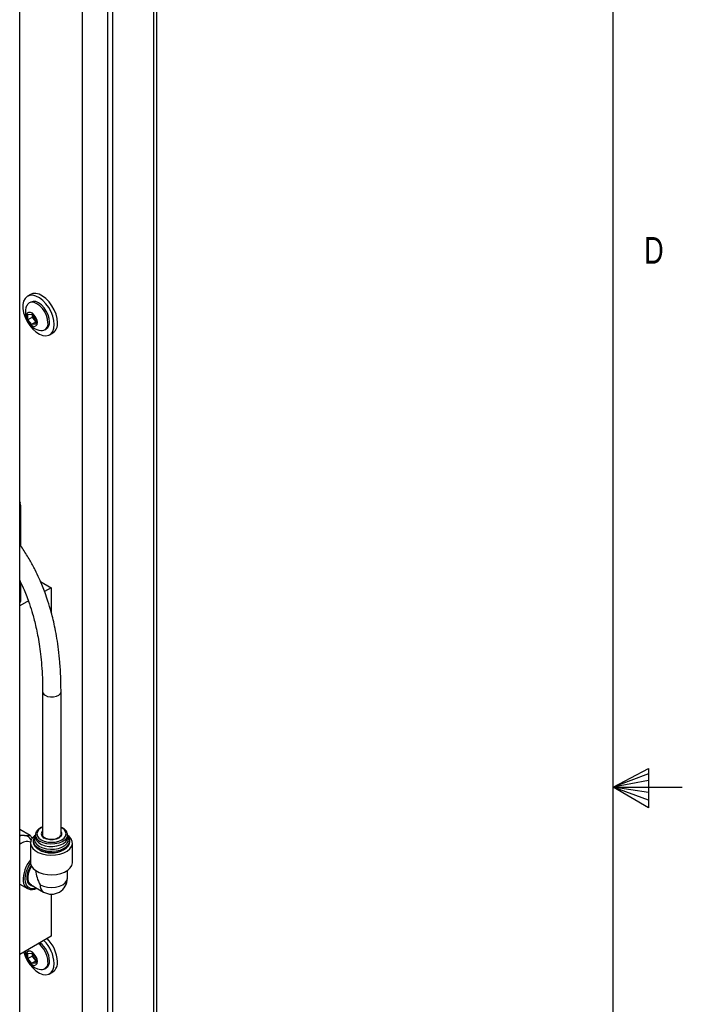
# Model space of a CAD drawing. Header units: inches. Extents: x 0.6 to 33.8, y 0 to 21.7.
# Tile 124 of 169: x 31 to 33.3, y 10.2 to 13.6. Entities that reach past the tile are written whole.
import ezdxf

# ---------------------------------------------------------------- set-up
doc = ezdxf.new("R2010")
doc.units = ezdxf.units.IN
doc.header["$MEASUREMENT"] = 0
doc.layers.add('FORMAT', color=7, linetype='Continuous')
doc.styles.add('SLDTEXTSTYLE3', font='TXT', dxfattribs={"width": 0.75})

msp = doc.modelspace()

# ---------------------------------------------------------------- linework, layer by layer
at = {"color": 7, "linetype": 'Continuous'}
for p, q in [((31.4815, 17.9012), (31.4815, 7.4903)), ((31.4929, 7.5062), (31.4929, 17.9171)), ((31.3378, 17.8182), (31.3378, 7.4073)), ((31.3208, 7.6915), (31.3208, 17.49)), ((31.2324, 7.6405), (31.2324, 17.439)), ((31.0111, 9.8821), (31.0111, 15.5023)), ((31.0497, 12.6648), (31.0382, 12.6581)), ((31.05, 12.6378), (31.0445, 12.6346)), ((31.0402, 12.5942), (31.054, 12.5954)), ((31.0402, 12.5758), (31.0402, 12.5942)), ((31.0556, 12.5847), (31.0402, 12.5758)), ((31.054, 12.5586), (31.0402, 12.5758)), ((31.054, 12.5954), (31.0678, 12.5782)), ((31.0678, 12.5666), (31.054, 12.5586)), ((31.0556, 12.5847), (31.0556, 12.5934)), ((31.0625, 12.5761), (31.0556, 12.5847)), ((31.0678, 12.5695), (31.0625, 12.5761)), ((31.0678, 12.5782), (31.0678, 12.5599)), ((31.0678, 12.5599), (31.054, 12.5586)), ((31.0991, 12.54), (31.1046, 12.5432)), ((31.1164, 12.5228), (31.1279, 12.5295)), ((31.0128, 11.9326), (31.0111, 11.9362)), ((31.0151, 11.7803), (31.0151, 11.9221)), ((31.0151, 11.7803), (31.0151, 11.9211)), ((31.0111, 11.6591), (31.0116, 11.6595)), ((31.0151, 11.5884), (31.0151, 11.6516)), ((31.0151, 11.5894), (31.0151, 11.6516)), ((31.0844, 11.6556), (31.1219, 11.6339)), ((31.1219, 11.6339), (31.0986, 11.6204)), ((31.1219, 11.6339), (31.1219, 11.5481)), ((31.0416, 11.5875), (31.0111, 11.5699)), ((31.0917, 11.2687), (31.0917, 10.7645)), ((31.1565, 10.7679), (31.1565, 11.2687)), ((31.0476, 10.7632), (31.0111, 10.7842)), ((31.0111, 10.7659), (31.0279, 10.7634)), ((31.0666, 10.7648), (31.0666, 10.7568)), ((31.0917, 10.7664), (31.0916, 10.7649)), ((31.0917, 10.7645), (31.0917, 10.7634)), ((31.1791, 10.7568), (31.1791, 10.7648)), ((31.1791, 10.7648), (31.1791, 10.7642)), ((31.0111, 10.7357), (31.0174, 10.736)), ((31.0111, 10.7327), (31.0141, 10.7341)), ((31.0491, 10.7367), (31.0491, 10.6678)), ((31.0584, 10.7448), (31.0584, 10.7407)), ((31.1872, 10.7407), (31.1872, 10.7448)), ((31.1966, 10.6678), (31.1966, 10.7367)), ((31.1787, 10.6127), (31.1787, 10.64)), ((31.0111, 10.592), (31.0383, 10.5764)), ((31.0515, 10.5867), (31.0481, 10.5886)), ((31.0524, 10.5888), (31.0949, 10.5643)), ((31.1219, 10.5569), (31.1219, 10.409)), ((31.1219, 10.409), (31.0111, 10.3451)), ((31.0402, 10.3487), (31.054, 10.3499)), ((31.0402, 10.3303), (31.0402, 10.3487)), ((31.054, 10.3499), (31.0678, 10.3328)), ((31.0556, 10.3392), (31.0556, 10.3479)), ((31.0556, 10.3392), (31.0402, 10.3303)), ((31.054, 10.3131), (31.0402, 10.3303)), ((31.0678, 10.3211), (31.054, 10.3131)), ((31.0678, 10.3144), (31.054, 10.3131)), ((31.0625, 10.3306), (31.0556, 10.3392)), ((31.0678, 10.324), (31.0625, 10.3306)), ((31.0678, 10.3328), (31.0678, 10.3144)), ((31.0991, 10.2945), (31.1046, 10.2977)), ((31.1164, 10.2773), (31.1279, 10.284))]:
    msp.add_line(p, q, dxfattribs=at)
at = {"color": 7, "linetype": 'Continuous', "flags": 128}
for points in [[(31.144, 12.5652), (31.1427, 12.5797), (31.1389, 12.595), (31.1328, 12.6103), (31.1246, 12.6251), (31.1147, 12.6385), (31.1036, 12.6501), (31.0918, 12.6591), (31.0799, 12.6652), (31.0683, 12.6682), (31.0578, 12.6678), (31.0497, 12.6648)], [(31.1325, 12.5586), (31.1313, 12.5731), (31.1274, 12.5883), (31.1213, 12.6037), (31.1131, 12.6185), (31.1032, 12.6319), (31.0921, 12.6434), (31.0803, 12.6525), (31.0684, 12.6586), (31.0569, 12.6615), (31.0463, 12.6612), (31.0372, 12.6575), (31.03, 12.6507), (31.025, 12.6411), (31.0224, 12.6291), (31.0224, 12.6153), (31.025, 12.6003), (31.03, 12.5849), (31.0372, 12.5698), (31.0463, 12.5556), (31.0569, 12.543), (31.0684, 12.5327), (31.0803, 12.5251), (31.0921, 12.5205), (31.1032, 12.5192), (31.1131, 12.5212), (31.1213, 12.5265), (31.1274, 12.5348), (31.1313, 12.5456), (31.1325, 12.5586)], [(31.1105, 12.565), (31.1091, 12.5773), (31.1053, 12.5903), (31.0991, 12.6031), (31.0911, 12.6148), (31.0818, 12.6246), (31.0718, 12.6319), (31.0618, 12.6362), (31.0525, 12.6371), (31.0445, 12.6346), (31.0384, 12.6289), (31.0357, 12.624)], [(31.1159, 12.5682), (31.1146, 12.5805), (31.1108, 12.5935), (31.1046, 12.6063), (31.0966, 12.618), (31.0873, 12.6278), (31.0773, 12.6351), (31.0673, 12.6393), (31.058, 12.6403), (31.05, 12.6378)], [(31.0733, 12.5659), (31.072, 12.5747), (31.0682, 12.5838), (31.0626, 12.592), (31.0558, 12.5982), (31.0487, 12.6015), (31.0423, 12.6015), (31.0375, 12.5982), (31.035, 12.5921), (31.035, 12.5839), (31.0375, 12.5748), (31.0423, 12.5659), (31.0487, 12.5586), (31.0558, 12.5538), (31.0626, 12.5521), (31.0682, 12.5537), (31.072, 12.5586), (31.0733, 12.5659)], [(31.0111, 11.9354), (31.0124, 11.9334), (31.0128, 11.9326)], [(31.0111, 11.6581), (31.0117, 11.6587), (31.0119, 11.6589)], [(31.1007, 11.2557), (31.1093, 11.252), (31.1194, 11.2502), (31.1301, 11.2503), (31.1401, 11.2524), (31.1484, 11.2563), (31.154, 11.2615), (31.1564, 11.2675), (31.1565, 11.2687)], [(31.0666, 10.7643), (31.0629, 10.7616), (31.0551, 10.7535), (31.0504, 10.7447), (31.0491, 10.7356), (31.0513, 10.7264), (31.0568, 10.7178), (31.0653, 10.71), (31.0766, 10.7035), (31.0901, 10.6986), (31.105, 10.6954), (31.1208, 10.6942), (31.1367, 10.6949), (31.152, 10.6976), (31.1658, 10.7021), (31.1777, 10.7083), (31.187, 10.7158), (31.1933, 10.7242), (31.1963, 10.7333), (31.1959, 10.7425), (31.1921, 10.7514), (31.185, 10.7596), (31.1791, 10.7643)], [(31.0666, 10.7628), (31.0662, 10.7624), (31.0606, 10.7544), (31.0585, 10.7458), (31.0598, 10.7372), (31.0645, 10.7291), (31.0723, 10.7217), (31.0829, 10.7156), (31.0956, 10.7111), (31.1098, 10.7084), (31.1247, 10.7076), (31.1395, 10.7089), (31.1534, 10.712), (31.1656, 10.717), (31.1756, 10.7234), (31.1827, 10.731), (31.1865, 10.7394), (31.187, 10.748), (31.1839, 10.7564), (31.1791, 10.7628)], [(31.0917, 10.7924), (31.0865, 10.7898), (31.0784, 10.7837), (31.0732, 10.7765), (31.0715, 10.7689), (31.0732, 10.7612), (31.0784, 10.7541), (31.0865, 10.7479)], [(31.1791, 10.7642), (31.1788, 10.7618), (31.1757, 10.7538), (31.1693, 10.7466), (31.16, 10.7405), (31.1484, 10.7359), (31.1351, 10.7332), (31.1211, 10.7324), (31.1071, 10.7337), (31.0942, 10.7369), (31.083, 10.7419)], [(31.0865, 10.7479), (31.0972, 10.7432), (31.1095, 10.7402), (31.1228, 10.7392), (31.1361, 10.7402), (31.1485, 10.7432), (31.1591, 10.7479), (31.1673, 10.7541), (31.1724, 10.7612), (31.1742, 10.7689), (31.1724, 10.7765), (31.1673, 10.7837), (31.1591, 10.7898), (31.1565, 10.7912)], [(31.1565, 10.7765), (31.1586, 10.7721), (31.1586, 10.7656), (31.1551, 10.7594), (31.1484, 10.7541), (31.1392, 10.7503), (31.1285, 10.7482), (31.1172, 10.7482), (31.1064, 10.7503), (31.0972, 10.7541)], [(31.0111, 10.7361), (31.0121, 10.7362), (31.0179, 10.7363)], [(31.0584, 10.7407), (31.0598, 10.7332), (31.0645, 10.725), (31.0723, 10.7177), (31.0829, 10.7116), (31.0956, 10.7071), (31.1098, 10.7043), (31.1247, 10.7036), (31.1395, 10.7048), (31.1534, 10.708), (31.1656, 10.713), (31.1756, 10.7194), (31.1827, 10.727), (31.1865, 10.7354), (31.1872, 10.7407)], [(31.0666, 10.7599), (31.0643, 10.755), (31.0635, 10.7467), (31.0661, 10.7386), (31.0719, 10.731), (31.0808, 10.7245), (31.0921, 10.7194), (31.1051, 10.716), (31.1192, 10.7145), (31.1335, 10.715), (31.1472, 10.7175), (31.1595, 10.7218), (31.1696, 10.7276), (31.177, 10.7347), (31.1813, 10.7426), (31.1822, 10.7508), (31.1796, 10.759), (31.1791, 10.7599)], [(31.0666, 10.7568), (31.0673, 10.7517), (31.0712, 10.7439), (31.0784, 10.7369), (31.0883, 10.7312), (31.1005, 10.727), (31.114, 10.7247), (31.1281, 10.7245), (31.1419, 10.7263), (31.1544, 10.73), (31.165, 10.7353), (31.1729, 10.7421), (31.1777, 10.7497), (31.1791, 10.7568)], [(31.0708, 10.5782), (31.0677, 10.5772), (31.0574, 10.5754), (31.0481, 10.5768), (31.0404, 10.5814), (31.0346, 10.5888), (31.0311, 10.5987), (31.03, 10.6107), (31.0313, 10.624), (31.035, 10.6381), (31.041, 10.6521), (31.0489, 10.6655), (31.0491, 10.6659)], [(31.0491, 10.6678), (31.0492, 10.6649), (31.0521, 10.6558), (31.0582, 10.6472), (31.0675, 10.6396), (31.0793, 10.6334), (31.0932, 10.6288), (31.1085, 10.626), (31.1245, 10.6252), (31.1404, 10.6264), (31.1555, 10.6296), (31.169, 10.6346), (31.1803, 10.6411), (31.189, 10.6489), (31.1945, 10.6576), (31.1966, 10.6668), (31.1966, 10.6678)], [(31.0481, 10.5886), (31.0453, 10.591), (31.0403, 10.5986), (31.0377, 10.6086), (31.0377, 10.6206), (31.0403, 10.6336), (31.0453, 10.6469), (31.0511, 10.6578)], [(31.0524, 10.5888), (31.0484, 10.592), (31.0436, 10.5992), (31.0412, 10.6089), (31.0412, 10.6203), (31.0436, 10.6328), (31.0484, 10.6456), (31.0529, 10.6542)], [(31.0833, 10.5899), (31.0949, 10.5848), (31.1084, 10.5816), (31.1228, 10.5805), (31.1373, 10.5816), (31.1508, 10.5848), (31.1623, 10.5899), (31.1712, 10.5966), (31.1768, 10.6044), (31.1787, 10.6127)], [(31.0591, 10.585), (31.0523, 10.5864), (31.0515, 10.5867)], [(31.0254, 10.3533), (31.03, 10.3394), (31.0372, 10.3243), (31.0463, 10.3101), (31.0569, 10.2975), (31.0684, 10.2872), (31.0803, 10.2796), (31.0921, 10.275), (31.1032, 10.2737), (31.1131, 10.2757), (31.1213, 10.281), (31.1274, 10.2893), (31.1313, 10.3001), (31.1325, 10.3131)], [(31.0733, 10.3204), (31.072, 10.3292), (31.0682, 10.3383), (31.0626, 10.3465), (31.0558, 10.3527), (31.0487, 10.356), (31.0423, 10.356), (31.0375, 10.3527), (31.035, 10.3466), (31.035, 10.3384), (31.0375, 10.3293), (31.0423, 10.3204), (31.0487, 10.3131), (31.0558, 10.3083), (31.0626, 10.3066), (31.0682, 10.3083), (31.072, 10.3131), (31.0733, 10.3204)]]:
    msp.add_lwpolyline(points, dxfattribs=at)
at = {"color": 7, "linetype": 'Continuous'}
for centre, radius, start, end in [((31.0942, 12.6003), 0.0632, 157.9205, 262.0741), ((31.0856, 12.5953), 0.0301, 183.6549, 219.7009), ((31.0833, 12.5925), 0.0265, 218.2096, 234.1598), ((31.0875, 12.561), 0.0233, 265.2608, 9.9756), ((31.09, 12.5648), 0.0261, 303.9367, 7.3755), ((31.1056, 12.5611), 0.0386, 305.1269, 6.1853), ((31.0043, 11.9227), 0.0108, 308.9408, 356.9609), ((31.0043, 11.9217), 0.0108, 308.9408, 356.9609), ((30.9901, 11.9221), 0.025, 0, 24.8985), ((31.0041, 11.5901), 0.011, 309.4183, 356.4834), ((31.0041, 11.589), 0.011, 309.4183, 356.4834), ((31.1069, 11.2697), 0.0153, 183.9937, 245.9624), ((31.0248, 10.7188), 0.0447, 86.1121, 107.9083), ((31.0253, 10.7332), 0.0303, 29.2611, 85.177), ((31.0208, 10.7364), 0.0379, 25.2754, 44.926), ((31.0937, 10.767), 0.0273, 185.5515, 246.9763), ((31.1023, 10.7685), 0.0153, 134.1246, 250.5633), ((31.0373, 10.7016), 0.0403, 72.6199, 130.5545), ((31.1228, 10.7916), 0.0896, 240.7868, 299.2132), ((31.1308, 10.6075), 0.1075, 139.5024, 182.5062), ((31.0543, 10.6037), 0.0309, 181.749, 303.428), ((31.1098, 10.5865), 0.0267, 172.6245, 236.0633), ((31.1228, 10.6127), 0.0559, 240.0027, 360), ((31.0265, 10.3159), 0.0841, 2.5034, 53.0831), ((31.0319, 10.319), 0.0841, 2.5034, 53.0831), ((31.0112, 10.3073), 0.1214, 2.7621, 45.6741), ((31.0227, 10.3139), 0.1214, 2.7621, 45.6741), ((31.0942, 10.3548), 0.0632, 178.3302, 262.0741), ((31.0856, 10.3498), 0.0301, 183.6549, 219.7009), ((31.0833, 10.347), 0.0265, 218.2096, 234.1598), ((31.0875, 10.3155), 0.0233, 265.2608, 9.9756), ((31.09, 10.3193), 0.0261, 303.9367, 7.3755), ((31.1056, 10.3156), 0.0386, 305.1269, 6.1853)]:
    msp.add_arc(centre, radius, start, end, dxfattribs=at)
msp.add_ellipse((31.1228, 10.6127), major_axis=(-0.0395, 0.0684), ratio=0.577335, start_param=0.863179, end_param=1.570756, dxfattribs=at)
for points, knots in [([(31.1565, 11.2687), (31.1563, 11.2869), (31.1559, 11.3211), (31.1527, 11.3706), (31.1481, 11.4148), (31.1425, 11.4541), (31.1361, 11.4891), (31.1293, 11.5198), (31.1211, 11.5519), (31.1118, 11.5835), (31.1013, 11.6138), (31.0911, 11.6402), (31.0796, 11.6672), (31.0649, 11.6981), (31.0462, 11.7324), (31.028, 11.7624), (31.0154, 11.78), (31.0111, 11.7859)], [0, 0, 0, 0, 0.111992, 0.210109, 0.296071, 0.371361, 0.43724, 0.49477, 0.544832, 0.616542, 0.670385, 0.713277, 0.763428, 0.821861, 0.888233, 0.962539, 1, 1, 1, 1]), ([(31.0112, 11.6597), (31.0119, 11.6583), (31.0175, 11.6475), (31.0258, 11.6283), (31.0366, 11.6021), (31.0468, 11.5737), (31.0554, 11.5461), (31.0628, 11.5189), (31.0687, 11.4941), (31.0745, 11.4661), (31.08, 11.4345), (31.0847, 11.399), (31.0886, 11.3594), (31.0912, 11.3153), (31.0915, 11.2848), (31.0917, 11.2686)], [0, 0, 0, 0, 0.010462, 0.082129, 0.141367, 0.204069, 0.290742, 0.344352, 0.40575, 0.475824, 0.555617, 0.64637, 0.749538, 0.866783, 1, 1, 1, 1]), ([(31.0279, 10.7634), (31.0305, 10.7632), (31.038, 10.7626), (31.0438, 10.7629), (31.0476, 10.7632)], [0, 0, 0, 0, 0.349035, 1, 1, 1, 1]), ([(31.0917, 10.7935), (31.0895, 10.7926), (31.0836, 10.7903), (31.076, 10.7848), (31.0699, 10.7775), (31.0667, 10.7704), (31.0669, 10.766), (31.067, 10.7643)], [0, 0, 0, 0, 0.141002, 0.389365, 0.638832, 0.858029, 1, 1, 1, 1]), ([(31.0997, 10.7543), (31.0987, 10.755), (31.0956, 10.7569), (31.0926, 10.7606), (31.0913, 10.7633), (31.0917, 10.7648), (31.0917, 10.7649)], [0, 0, 0, 0, 0.19538, 0.569608, 0.94879, 1, 1, 1, 1]), ([(31.1538, 10.7649), (31.1539, 10.7643), (31.1541, 10.7624), (31.1522, 10.7591), (31.1475, 10.7549), (31.1403, 10.7515), (31.1313, 10.7492), (31.1213, 10.7486), (31.1115, 10.7497), (31.1043, 10.7519), (31.1008, 10.7538), (31.0997, 10.7543)], [0, 0, 0, 0, 0.059468, 0.182718, 0.30146, 0.428266, 0.555, 0.682672, 0.810713, 0.93795, 1, 1, 1, 1]), ([(31.1789, 10.764), (31.1788, 10.7666), (31.1786, 10.7718), (31.1746, 10.7794), (31.1679, 10.7861), (31.1616, 10.7906), (31.1572, 10.7922), (31.1565, 10.7925)], [0, 0, 0, 0, 0.216277, 0.454077, 0.697565, 0.950507, 1, 1, 1, 1])]:
    msp.add_open_spline(points, degree=3, knots=knots, dxfattribs=at)
at = {"layer": 'FORMAT'}
for p, q in [((33.0979, 0.4106), (33.0979, 21.4106)), ((33.0979, 10.933), (33.2219, 10.9985)), ((33.2219, 10.98), (33.0979, 10.933)), ((33.2219, 10.9985), (33.2219, 10.8597)), ((33.2219, 10.9561), (33.0979, 10.933)), ((33.2219, 10.9137), (33.0979, 10.933)), ((33.2219, 10.887), (33.0979, 10.933)), ((33.2219, 10.8597), (33.0979, 10.933)), ((33.0979, 10.933), (33.341, 10.933))]:
    msp.add_line(p, q, dxfattribs=at)

# ---------------------------------------------------------------- texts
at = {"color": 7, "linetype": 'Continuous', "lineweight": 0, "insert": (33.2073, 12.8665), "char_height": 0.0937, "attachment_point": 1, "style": 'SLDTEXTSTYLE3'}
msp.add_mtext('D', dxfattribs=at)

doc.saveas('drawing.dxf')
